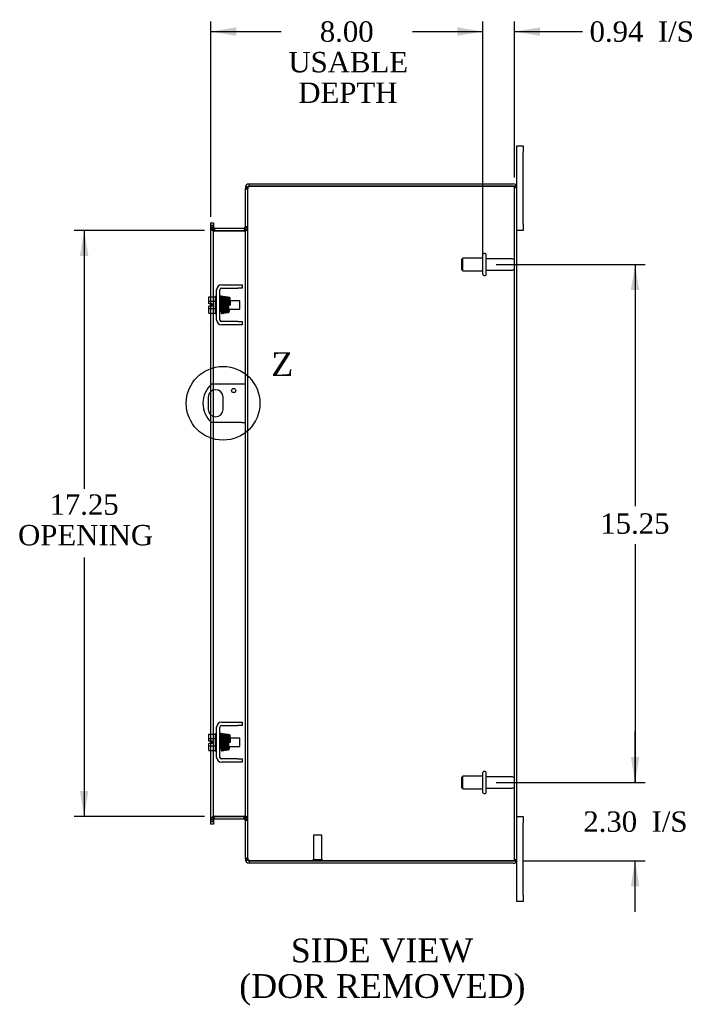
# Model space of a CAD drawing. Header units: inches. Extents: x 6 to 117, y 1 to 79.
# Tile 5 of 8: x 59 to 79, y 22 to 51. Entities that reach past the tile are written whole.
import ezdxf
from ezdxf.enums import TextEntityAlignment as Align
from ezdxf.lldxf.tags import DXFTag

# ---------------------------------------------------------------- set-up
doc = ezdxf.new("R2010")
doc.units = ezdxf.units.IN
doc.header["$MEASUREMENT"] = 0
doc.layers.get('0').update_dxf_attribs({"linetype": 'CONTINUOUS'})
for name, color, linetype in [('COM40153-1', 7, 'CONTINUOUS'), ('COM42667', 7, 'CONTINUOUS'), ('COM48470', 7, 'CONTINUOUS'), ('DEFAULT', 7, 'CONTINUOUS'), ('FET07710', 7, 'CONTINUOUS'), ('SCC19011', 7, 'CONTINUOUS'), ('SPR20265', 7, 'CONTINUOUS'), ('STD21878', 7, 'CONTINUOUS'), ('STD26094', 7, 'CONTINUOUS'), ('WAF25035', 7, 'CONTINUOUS')]:
    doc.layers.add(name, color=color, linetype=linetype)
doc.styles.add('SEACAD_TIMES_NEW_ROMAN', font='times.ttf')
tags = doc.linetypes.add('CENTER2', pattern=[1.125, 0.75, -0.125, 0.125, -0.125]).pattern_tags.tags
tags[10:11] = [DXFTag(74, 4), DXFTag(75, 0), DXFTag(340, '0'), DXFTag(46, 0.0), DXFTag(50, 0.0), DXFTag(44, 0.0), DXFTag(45, 0.0)]
tags[8:9] = [DXFTag(74, 4), DXFTag(75, 0), DXFTag(340, '0'), DXFTag(46, 0.0), DXFTag(50, 0.0), DXFTag(44, 0.0), DXFTag(45, 0.0)]
tags[6:7] = [DXFTag(74, 4), DXFTag(75, 0), DXFTag(340, '0'), DXFTag(46, 0.0), DXFTag(50, 0.0), DXFTag(44, 0.0), DXFTag(45, 0.0)]
tags[4:5] = [DXFTag(74, 4), DXFTag(75, 0), DXFTag(340, '0'), DXFTag(46, 0.0), DXFTag(50, 0.0), DXFTag(44, 0.0), DXFTag(45, 0.0)]

# ---------------------------------------------------------------- blocks, each defined once
blk = doc.blocks.new('GDIMGGROUP9')
at = {"layer": 'DEFAULT', "linetype": 'Continuous'}
for points in [[(77.427, 29.153), (77.177, 29.153), (77.302, 28.403)], [(77.427, 25.35), (77.302, 26.1), (77.177, 25.35)]]:
    blk.add_hatch(color=136, dxfattribs=at).paths.add_polyline_path(points)
at = {"layer": 'DEFAULT', "color": 136, "linetype": 'Continuous'}
for p, q in [((77.302, 28.403), (77.302, 29.903)), ((73.215, 28.403), (77.602, 28.403)), ((74.016, 26.1), (77.602, 26.1)), ((77.302, 24.6), (77.302, 26.1))]:
    blk.add_line(p, q, dxfattribs=at)
at = {"layer": 'DEFAULT', "color": 136, "linetype": 'Continuous', "style": 'SEACAD_TIMES_NEW_ROMAN'}
for s, p in [('2.30', (75.777, 27.552)), ('I/S', (77.789, 27.552))]:
    blk.add_text(s, height=0.6, dxfattribs=at).set_placement(p, align=Align.TOP_LEFT)
blk = doc.blocks.new('GDIMGGROUP10')
at = {"layer": 'DEFAULT', "linetype": 'Continuous'}
for points in [[(77.427, 42.903), (77.302, 43.653), (77.177, 42.903)], [(77.427, 29.153), (77.177, 29.153), (77.302, 28.403)]]:
    blk.add_hatch(color=136, dxfattribs=at).paths.add_polyline_path(points)
at = {"layer": 'DEFAULT', "color": 136, "linetype": 'Continuous'}
for p, q in [((73.215, 43.653), (77.602, 43.653)), ((77.302, 43.653), (77.302, 36.538)), ((77.302, 35.42), (77.302, 28.403)), ((73.215, 28.403), (77.602, 28.403))]:
    blk.add_line(p, q, dxfattribs=at)
at = {"layer": 'DEFAULT', "color": 136, "linetype": 'Continuous', "style": 'SEACAD_TIMES_NEW_ROMAN'}
blk.add_text('15.25', height=0.6, dxfattribs=at).set_placement((76.278, 36.328), align=Align.TOP_LEFT)
blk = doc.blocks.new('GDIMGGROUP19')
at = {"layer": 'DEFAULT', "linetype": 'Continuous'}
for points in [[(60.953, 43.903), (61.203, 43.903), (61.078, 44.653)], [(60.953, 28.153), (61.078, 27.403), (61.203, 28.153)]]:
    blk.add_hatch(color=136, dxfattribs=at).paths.add_polyline_path(points)
at = {"layer": 'DEFAULT', "color": 136, "linetype": 'Continuous'}
for p, q in [((64.619, 44.653), (60.778, 44.653)), ((61.078, 44.653), (61.078, 37.052)), ((61.078, 35.026), (61.078, 27.403)), ((64.619, 27.403), (60.778, 27.403))]:
    blk.add_line(p, q, dxfattribs=at)
at = {"layer": 'DEFAULT', "color": 136, "linetype": 'Continuous', "style": 'SEACAD_TIMES_NEW_ROMAN'}
for s, p in [('17.25', (60.055, 36.886)), ('OPENING', (59.13, 35.986))]:
    blk.add_text(s, height=0.6, dxfattribs=at).set_placement(p, align=Align.TOP_LEFT)
blk = doc.blocks.new('GDIMGGROUP23')
at = {"layer": 'DEFAULT', "linetype": 'Continuous'}
for points in [[(65.561, 50.637), (64.811, 50.512), (65.561, 50.387)], [(72.065, 50.637), (72.065, 50.387), (72.815, 50.512)]]:
    blk.add_hatch(color=136, dxfattribs=at).paths.add_polyline_path(points)
at = {"layer": 'DEFAULT', "color": 136, "linetype": 'Continuous'}
for p, q in [((64.811, 45.054), (64.811, 50.812)), ((72.815, 43.953), (72.815, 50.812)), ((64.811, 50.512), (66.883, 50.512)), ((70.744, 50.512), (72.815, 50.512))]:
    blk.add_line(p, q, dxfattribs=at)
at = {"layer": 'DEFAULT', "color": 136, "linetype": 'Continuous', "style": 'SEACAD_TIMES_NEW_ROMAN'}
for s, p in [('8.00', (68.017, 50.812)), ('USABLE', (67.093, 49.912)), ('DEPTH', (67.384, 49.012))]:
    blk.add_text(s, height=0.6, dxfattribs=at).set_placement(p, align=Align.TOP_LEFT)
blk = doc.blocks.new('GDIMGGROUP26')
at = {"layer": 'DEFAULT', "linetype": 'Continuous'}
for points in [[(72.065, 50.637), (72.065, 50.387), (72.815, 50.512)], [(74.502, 50.637), (73.752, 50.512), (74.502, 50.387)]]:
    blk.add_hatch(color=136, dxfattribs=at).paths.add_polyline_path(points)
at = {"layer": 'DEFAULT', "color": 136, "linetype": 'Continuous'}
for p, q in [((72.815, 44.248), (72.815, 50.812)), ((73.752, 46.22), (73.752, 50.812)), ((71.315, 50.512), (72.815, 50.512)), ((73.752, 50.512), (75.452, 50.512)), ((75.452, 50.512), (75.752, 50.512))]:
    blk.add_line(p, q, dxfattribs=at)
at = {"layer": 'DEFAULT', "color": 136, "linetype": 'Continuous', "style": 'SEACAD_TIMES_NEW_ROMAN'}
for s, p in [('0.94', (75.962, 50.812)), ('I/S', (77.975, 50.812))]:
    blk.add_text(s, height=0.6, dxfattribs=at).set_placement(p, align=Align.TOP_LEFT)
blk = doc.blocks.new('SE1')
at = {"color": 136, "linetype": 'Continuous', "style": 'SEACAD_TIMES_NEW_ROMAN'}
blk.add_text('Z', height=0.7, dxfattribs=at).set_placement((66.589, 41.072), align=Align.TOP_LEFT)
blk = doc.blocks.new('SE')
at = {"layer": 'DEFAULT', "color": 7, "linetype": 'CENTER2'}
blk.add_circle((65.168, 39.568), 1.085, dxfattribs=at)
at = {"layer": 'DEFAULT'}
blk.add_blockref('SE1', (0, 0), dxfattribs=at)

msp = doc.modelspace()

# ---------------------------------------------------------------- linework, layer by layer
at = {"layer": 'COM40153-1', "color": 7}
for p, q in [((65.716, 40.131), (64.828, 40.131)), ((65.824, 40.131), (65.716, 40.131)), ((64.731, 39.75), (64.731, 39.387)), ((65.168, 39.387), (65.168, 39.75)), ((65.716, 39.006), (64.828, 39.006)), ((65.716, 39.006), (65.824, 39.006))]:
    msp.add_line(p, q, dxfattribs=at)
msp.add_circle((65.48, 39.944), 0.0625, dxfattribs=at)
for centre, radius, start, end in [((65.324, 39.568), 0.75, 131.4096, 228.5904), ((64.949, 39.75), 0.218, 0, 180), ((64.949, 39.387), 0.218, 180, 0)]:
    msp.add_arc(centre, radius, start, end, dxfattribs=at)
at = {"layer": 'COM42667', "color": 7}
for p, q in [((64.979, 42.02), (64.979, 42.912)), ((65.074, 42.02), (65.074, 42.912)), ((65.122, 43.055), (65.604, 43.055)), ((65.122, 42.96), (65.604, 42.96)), ((65.604, 43.055), (65.729, 43.055)), ((65.729, 42.96), (65.604, 42.96)), ((65.729, 43.055), (65.729, 42.96)), ((65.604, 41.972), (65.122, 41.972)), ((65.604, 41.877), (65.122, 41.877)), ((65.604, 41.972), (65.729, 41.972)), ((65.729, 41.877), (65.604, 41.877)), ((65.729, 41.972), (65.729, 41.877)), ((65.122, 30.179), (65.604, 30.179)), ((65.604, 30.179), (65.729, 30.179)), ((65.729, 30.179), (65.729, 30.084)), ((64.979, 29.144), (64.979, 30.036)), ((65.074, 29.144), (65.074, 30.036)), ((65.122, 30.084), (65.604, 30.084)), ((65.729, 30.084), (65.604, 30.084)), ((65.604, 29.096), (65.122, 29.096)), ((65.604, 29.001), (65.122, 29.001)), ((65.604, 29.096), (65.729, 29.096)), ((65.729, 29.001), (65.604, 29.001)), ((65.729, 29.096), (65.729, 29.001))]:
    msp.add_line(p, q, dxfattribs=at)
for centre, radius, start, end in [((65.122, 42.912), 0.143, 90, 180), ((65.122, 42.912), 0.048, 90, 180), ((65.122, 42.02), 0.143, 180, 270), ((65.122, 42.02), 0.048, 180, 270), ((65.122, 30.036), 0.143, 90, 180), ((65.122, 30.036), 0.048, 90, 180), ((65.122, 29.144), 0.143, 180, 270), ((65.122, 29.144), 0.048, 180, 270)]:
    msp.add_arc(centre, radius, start, end, dxfattribs=at)
at = {"layer": 'COM48470', "color": 7}
for p, q in [((65.848, 45.92), (65.824, 45.92)), ((65.824, 45.92), (65.824, 45.896)), ((65.824, 45.896), (65.824, 45.894)), ((65.824, 45.896), (65.896, 45.896)), ((65.896, 45.894), (65.824, 45.894)), ((65.824, 26.162), (65.824, 45.894)), ((65.824, 45.878), (65.896, 45.878)), ((65.896, 45.92), (65.848, 45.92)), ((65.896, 45.92), (65.896, 45.896)), ((65.896, 45.896), (65.896, 45.894)), ((65.896, 26.162), (65.896, 45.894)), ((65.932, 45.956), (65.932, 46.028)), ((65.932, 46.028), (73.716, 46.028)), ((65.932, 45.956), (73.716, 45.956)), ((73.716, 45.956), (65.932, 45.956)), ((73.818, 45.956), (73.716, 45.956)), ((73.716, 45.956), (73.818, 45.956)), ((73.752, 26.136), (73.752, 45.92)), ((73.752, 45.92), (73.824, 45.92)), ((73.824, 26.136), (73.824, 45.92)), ((64.811, 44.883), (64.883, 44.883)), ((64.811, 44.807), (64.811, 44.883)), ((64.811, 44.807), (64.811, 44.799)), ((64.811, 44.754), (64.811, 44.799)), ((64.883, 44.799), (64.811, 44.799)), ((64.811, 44.761), (64.883, 44.761)), ((64.811, 42.707), (64.811, 44.754)), ((64.811, 44.743), (64.883, 44.743)), ((64.883, 44.883), (64.883, 44.807)), ((64.883, 44.807), (64.883, 44.799)), ((64.883, 44.799), (64.883, 44.754)), ((64.883, 42.707), (64.883, 44.754)), ((64.919, 44.725), (64.919, 44.653)), ((64.919, 44.725), (65.788, 44.725)), ((64.919, 44.653), (65.788, 44.653)), ((65.788, 44.725), (65.788, 44.653)), ((65.896, 44.761), (65.824, 44.761)), ((65.896, 44.743), (65.824, 44.743)), ((65.788, 44.64), (64.919, 44.64)), ((64.811, 42.5), (64.811, 42.707)), ((64.883, 42.225), (64.883, 42.707)), ((64.811, 42.432), (64.811, 42.5)), ((64.811, 42.225), (64.811, 42.432)), ((64.811, 40.115), (64.811, 42.225)), ((64.883, 40.131), (64.883, 42.225)), ((64.811, 39.919), (64.811, 40.115)), ((64.883, 39.958), (64.883, 40.131)), ((64.811, 39.217), (64.811, 39.919)), ((64.883, 39.178), (64.883, 39.958)), ((64.811, 39.021), (64.811, 39.217)), ((64.883, 39.006), (64.883, 39.178)), ((64.811, 29.831), (64.811, 39.021)), ((64.883, 29.831), (64.883, 39.006)), ((64.811, 29.624), (64.811, 29.831)), ((64.811, 29.556), (64.811, 29.624)), ((64.883, 29.349), (64.883, 29.831)), ((64.811, 29.349), (64.811, 29.556)), ((64.811, 27.302), (64.811, 29.349)), ((64.883, 27.302), (64.883, 29.349)), ((64.811, 27.313), (64.883, 27.313)), ((64.811, 27.257), (64.811, 27.302)), ((64.883, 27.295), (64.811, 27.295)), ((64.811, 27.249), (64.811, 27.257)), ((64.811, 27.257), (64.883, 27.257)), ((64.811, 27.173), (64.811, 27.249)), ((64.883, 27.302), (64.883, 27.257)), ((64.883, 27.249), (64.883, 27.257)), ((64.883, 27.249), (64.883, 27.173)), ((64.919, 27.416), (65.788, 27.416)), ((64.919, 27.331), (64.919, 27.403)), ((64.919, 27.403), (65.788, 27.403)), ((64.919, 27.331), (65.788, 27.331)), ((65.788, 27.331), (65.788, 27.403)), ((65.896, 27.313), (65.824, 27.313)), ((65.824, 27.295), (65.896, 27.295)), ((64.883, 27.173), (64.811, 27.173)), ((65.824, 26.178), (65.896, 26.178)), ((65.824, 26.162), (65.824, 26.16)), ((65.896, 26.162), (65.824, 26.162)), ((65.824, 26.16), (65.896, 26.16)), ((65.824, 26.16), (65.824, 26.136)), ((65.848, 26.136), (65.824, 26.136)), ((65.896, 26.136), (65.848, 26.136)), ((65.896, 26.162), (65.896, 26.16)), ((65.896, 26.16), (65.896, 26.136)), ((65.932, 26.1), (73.716, 26.1)), ((73.716, 26.1), (65.932, 26.1)), ((65.932, 26.1), (65.932, 26.028)), ((73.716, 26.1), (73.818, 26.1)), ((73.818, 26.1), (73.716, 26.1)), ((73.752, 26.136), (73.824, 26.136)), ((73.716, 26.028), (65.932, 26.028))]:
    msp.add_line(p, q, dxfattribs=at)
for centre, radius, start, end in [((65.932, 45.92), 0.108, 90, 180), ((65.932, 45.92), 0.036, 128.7236, 180), ((65.932, 45.92), 0.036, 90, 128.7236), ((73.716, 45.92), 0.108, 19.4712, 90), ((73.716, 45.92), 0.036, 0, 90), ((73.716, 45.92), 0.108, 0, 19.4712), ((64.919, 44.761), 0.108, 180, 259.6031), ((64.917, 44.745), 0.106, 181.2987, 271.2013), ((64.919, 44.761), 0.036, 180, 270), ((64.919, 44.761), 0.108, 259.6031, 270), ((65.788, 44.761), 0.036, 270, 360), ((65.791, 44.745), 0.106, 268.8065, 358.6935), ((65.788, 44.761), 0.108, 270, 280.3994), ((65.788, 44.761), 0.108, 280.3994, 0), ((64.917, 27.311), 0.106, 88.8065, 178.6935), ((64.919, 27.295), 0.108, 100.3965, 180), ((64.919, 27.295), 0.036, 90, 180), ((64.919, 27.295), 0.108, 90, 100.3965), ((65.791, 27.311), 0.106, 1.2987, 91.2013), ((65.788, 27.295), 0.108, 79.6015, 90), ((65.788, 27.295), 0.036, 0, 90), ((65.788, 27.295), 0.108, 0, 79.6015), ((65.932, 26.136), 0.108, 180, 270), ((65.932, 26.136), 0.036, 180, 231.2764), ((65.932, 26.136), 0.036, 231.2764, 270), ((73.716, 26.136), 0.036, 270, 0), ((73.716, 26.136), 0.108, 270, 340.5288), ((73.716, 26.136), 0.108, 340.5288, 0)]:
    msp.add_arc(centre, radius, start, end, dxfattribs=at)
for centre, major_axis, start_param, end_param in [((73.716, 45.92), (-0.036, 0), 3.141593, 4.712389), ((73.716, 45.92), (-0.108, 0), 3.141593, 3.48143), ((73.716, 26.136), (-0.036, 0), 1.570796, 3.141593), ((73.716, 26.136), (-0.108, 0), 2.801756, 3.141593)]:
    msp.add_ellipse(centre, major_axis=major_axis, ratio=0.997813, start_param=start_param, end_param=end_param, dxfattribs=at)
for points, knots in [([(65.932, 45.956), (65.918, 45.951), (65.904, 45.946), (65.878, 45.935), (65.866, 45.93), (65.846, 45.92), (65.838, 45.915), (65.827, 45.905), (65.824, 45.899), (65.824, 45.894)], [0, 0, 0, 0, 0.25, 0.25, 0.5, 0.5, 0.75, 0.75, 1, 1, 1, 1]), ([(65.932, 45.956), (65.928, 45.951), (65.923, 45.946), (65.914, 45.935), (65.91, 45.93), (65.904, 45.92), (65.901, 45.915), (65.897, 45.905), (65.896, 45.899), (65.896, 45.894)], [0, 0, 0, 0, 0.25, 0.25, 0.5, 0.5, 0.75, 0.75, 1, 1, 1, 1]), ([(64.883, 44.743), (64.883, 44.733), (64.884, 44.722), (64.886, 44.702), (64.888, 44.692), (64.892, 44.677), (64.893, 44.672), (64.896, 44.663), (64.898, 44.659), (64.903, 44.651), (64.906, 44.647), (64.91, 44.643), (64.912, 44.642), (64.916, 44.64), (64.917, 44.64), (64.919, 44.64)], [0, 0, 0, 0, 0.25, 0.25, 0.5, 0.5, 0.625, 0.625, 0.75, 0.75, 0.875, 0.875, 0.9375, 0.9375, 1, 1, 1, 1]), ([(65.788, 44.64), (65.79, 44.64), (65.792, 44.64), (65.796, 44.642), (65.797, 44.643), (65.802, 44.647), (65.805, 44.651), (65.809, 44.659), (65.811, 44.663), (65.815, 44.672), (65.816, 44.677), (65.82, 44.692), (65.822, 44.702), (65.824, 44.722), (65.824, 44.733), (65.824, 44.743)], [0, 0, 0, 0, 0.0625, 0.0625, 0.125, 0.125, 0.25, 0.25, 0.375, 0.375, 0.5, 0.5, 0.75, 0.75, 1, 1, 1, 1]), ([(64.919, 27.416), (64.917, 27.416), (64.916, 27.416), (64.912, 27.414), (64.91, 27.413), (64.906, 27.409), (64.903, 27.405), (64.898, 27.397), (64.896, 27.393), (64.893, 27.384), (64.892, 27.379), (64.888, 27.364), (64.886, 27.354), (64.884, 27.334), (64.883, 27.323), (64.883, 27.313)], [0, 0, 0, 0, 0.0625, 0.0625, 0.125, 0.125, 0.25, 0.25, 0.375, 0.375, 0.5, 0.5, 0.75, 0.75, 1, 1, 1, 1]), ([(65.824, 27.313), (65.824, 27.323), (65.824, 27.334), (65.822, 27.354), (65.82, 27.364), (65.816, 27.379), (65.815, 27.384), (65.811, 27.393), (65.809, 27.397), (65.805, 27.405), (65.802, 27.409), (65.797, 27.413), (65.796, 27.414), (65.792, 27.416), (65.79, 27.416), (65.788, 27.416)], [0, 0, 0, 0, 0.25, 0.25, 0.5, 0.5, 0.625, 0.625, 0.75, 0.75, 0.875, 0.875, 0.9375, 0.9375, 1, 1, 1, 1]), ([(65.824, 26.162), (65.824, 26.157), (65.827, 26.152), (65.838, 26.141), (65.846, 26.136), (65.866, 26.126), (65.878, 26.121), (65.904, 26.11), (65.918, 26.105), (65.932, 26.1)], [0, 0, 0, 0, 0.25, 0.25, 0.5, 0.5, 0.75, 0.75, 1, 1, 1, 1]), ([(65.896, 26.162), (65.896, 26.157), (65.897, 26.152), (65.901, 26.141), (65.904, 26.136), (65.91, 26.126), (65.914, 26.121), (65.923, 26.11), (65.928, 26.105), (65.932, 26.1)], [0, 0, 0, 0, 0.25, 0.25, 0.5, 0.5, 0.75, 0.75, 1, 1, 1, 1])]:
    msp.add_open_spline(points, degree=3, knots=knots, dxfattribs=at)
at = {"layer": 'FET07710', "color": 7}
for p, q in [((73.824, 46.966), (73.824, 47.153)), ((73.824, 47.153), (74.011, 47.153)), ((73.824, 45.92), (73.824, 46.966)), ((74.011, 47.153), (74.011, 46.966)), ((74.011, 44.841), (74.011, 46.966)), ((74.011, 44.653), (73.824, 44.653)), ((74.011, 44.841), (74.011, 44.653)), ((73.824, 27.403), (74.011, 27.403)), ((74.011, 27.403), (74.011, 27.216)), ((74.011, 25.091), (74.011, 27.216)), ((73.824, 25.091), (73.824, 26.136)), ((73.824, 24.903), (73.824, 25.091)), ((74.011, 25.091), (74.011, 24.903)), ((74.011, 24.903), (73.824, 24.903))]:
    msp.add_line(p, q, dxfattribs=at)
at = {"layer": 'SCC19011', "color": 7}
for p, q in [((64.753, 42.707), (64.934, 42.707)), ((64.753, 42.575), (64.753, 42.707)), ((64.753, 42.575), (64.934, 42.575)), ((64.753, 42.5), (64.753, 42.575)), ((64.848, 42.5), (64.753, 42.5)), ((64.753, 42.357), (64.753, 42.432)), ((64.848, 42.432), (64.753, 42.432)), ((64.753, 42.357), (64.934, 42.357)), ((64.753, 42.225), (64.753, 42.357)), ((64.848, 42.432), (64.848, 42.5)), ((65.097, 42.588), (65.074, 42.588)), ((65.074, 42.344), (65.106, 42.344)), ((65.147, 42.588), (65.132, 42.588)), ((65.141, 42.344), (65.156, 42.344)), ((65.197, 42.588), (65.182, 42.588)), ((65.191, 42.344), (65.206, 42.344)), ((65.247, 42.588), (65.232, 42.588)), ((65.241, 42.344), (65.256, 42.344)), ((65.296, 42.588), (65.282, 42.588)), ((65.291, 42.344), (65.306, 42.344)), ((65.346, 42.588), (65.331, 42.588)), ((65.341, 42.344), (65.666, 42.344)), ((65.666, 42.588), (65.381, 42.588)), ((65.666, 42.344), (65.666, 42.588)), ((64.753, 42.225), (64.934, 42.225)), ((64.753, 29.831), (64.934, 29.831)), ((64.753, 29.699), (64.753, 29.831)), ((64.753, 29.699), (64.934, 29.699)), ((64.753, 29.624), (64.753, 29.699)), ((64.848, 29.624), (64.753, 29.624)), ((64.848, 29.556), (64.848, 29.624)), ((65.097, 29.712), (65.074, 29.712)), ((65.147, 29.712), (65.132, 29.712)), ((65.197, 29.712), (65.182, 29.712)), ((65.247, 29.712), (65.232, 29.712)), ((65.296, 29.712), (65.282, 29.712)), ((65.346, 29.712), (65.331, 29.712)), ((65.666, 29.712), (65.381, 29.712)), ((65.666, 29.468), (65.666, 29.712)), ((64.753, 29.481), (64.753, 29.556)), ((64.848, 29.556), (64.753, 29.556)), ((64.753, 29.481), (64.934, 29.481)), ((64.753, 29.349), (64.753, 29.481)), ((64.753, 29.349), (64.934, 29.349)), ((65.074, 29.468), (65.106, 29.468)), ((65.141, 29.468), (65.156, 29.468)), ((65.191, 29.468), (65.206, 29.468)), ((65.241, 29.468), (65.256, 29.468)), ((65.291, 29.468), (65.306, 29.468)), ((65.341, 29.468), (65.666, 29.468))]:
    msp.add_line(p, q, dxfattribs=at)
at = {"layer": 'SPR20265', "color": 7}
for p, q in [((65.351, 42.466), (65.386, 42.466)), ((65.351, 29.59), (65.386, 29.59))]:
    msp.add_line(p, q, dxfattribs=at)
for centre, radius, start, end in [((70.055, 42.287), 4.985, 175.1825, 176.5376), ((65.206, 42.691), 0.0181, 0.2962, 180.6354), ((70.024, 42.288), 4.919, 179.5796, 179.9446), ((70.055, 29.411), 4.985, 175.1825, 176.5376), ((65.206, 29.815), 0.0181, 0.2962, 180.6354), ((70.024, 29.412), 4.919, 179.5796, 179.9446)]:
    msp.add_arc(centre, radius, start, end, dxfattribs=at)
for centre in [(65.088, 42.293), (65.088, 29.417)]:
    msp.add_ellipse(centre, major_axis=(-0.0175, 0), ratio=0.707107, start_param=0.666946, end_param=5.616239, dxfattribs=at)
for points, knots in [([(65.123, 42.707), (65.123, 42.708), (65.123, 42.709), (65.123, 42.712), (65.122, 42.715), (65.12, 42.717), (65.118, 42.72), (65.115, 42.722), (65.112, 42.723), (65.108, 42.724), (65.102, 42.724), (65.094, 42.72), (65.088, 42.712), (65.088, 42.706), (65.087, 42.702)], [0, 0, 0, 0, 0.03948, 0.078027, 0.11705, 0.157795, 0.20119, 0.247813, 0.297965, 0.351797, 0.472995, 0.624898, 0.803476, 1, 1, 1, 1]), ([(65.089, 42.703), (65.09, 42.703), (65.091, 42.702), (65.093, 42.683), (65.095, 42.648), (65.096, 42.607), (65.098, 42.566), (65.099, 42.528), (65.1, 42.495), (65.101, 42.468), (65.102, 42.441), (65.103, 42.412), (65.104, 42.376), (65.106, 42.337), (65.108, 42.296), (65.11, 42.259), (65.112, 42.232), (65.113, 42.229), (65.114, 42.227)], [0.0402294, 0.0402294, 0.0402294, 0.0402294, 0.0962651, 0.1836152, 0.2619538, 0.3312786, 0.3915016, 0.442594, 0.4845239, 0.5172899, 0.5463931, 0.5841023, 0.6308517, 0.6866387, 0.7514677, 0.8253147, 0.9081399, 0.9951321, 0.9951321, 0.9951321, 0.9951321]), ([(65.149, 42.231), (65.148, 42.232), (65.147, 42.236), (65.144, 42.261), (65.143, 42.298), (65.141, 42.337), (65.139, 42.377), (65.138, 42.412), (65.137, 42.441), (65.136, 42.468), (65.135, 42.495), (65.134, 42.528), (65.133, 42.566), (65.131, 42.608), (65.129, 42.65), (65.127, 42.687), (65.125, 42.707), (65.124, 42.709), (65.123, 42.709)], [0.007956, 0.007956, 0.007956, 0.007956, 0.0902869, 0.171964, 0.2449933, 0.3092617, 0.364675, 0.4111808, 0.4487353, 0.4777397, 0.5104186, 0.5522907, 0.6034131, 0.6638342, 0.7336337, 0.8128446, 0.9016052, 0.9648764, 0.9648764, 0.9648764, 0.9648764]), ([(65.138, 42.702), (65.138, 42.699), (65.136, 42.686), (65.134, 42.653), (65.132, 42.624), (65.132, 42.607), (65.131, 42.605)], [0.0980811, 0.0980811, 0.0980811, 0.0980811, 0.1865995, 0.265558, 0.3350739, 0.3442741, 0.3442741, 0.3442741, 0.3442741]), ([(65.176, 42.691), (65.175, 42.697), (65.174, 42.703), (65.167, 42.712), (65.162, 42.715), (65.157, 42.716), (65.154, 42.716), (65.15, 42.715), (65.146, 42.713), (65.143, 42.71), (65.141, 42.706), (65.14, 42.702), (65.14, 42.7), (65.14, 42.698)], [0, 0, 0, 0, 0.337377, 0.476585, 0.593946, 0.643993, 0.690857, 0.738213, 0.787078, 0.837877, 0.890521, 0.944659, 1, 1, 1, 1]), ([(65.14, 42.693), (65.141, 42.686), (65.143, 42.672), (65.146, 42.624), (65.148, 42.558), (65.151, 42.48), (65.153, 42.413), (65.155, 42.362), (65.156, 42.326), (65.158, 42.295), (65.159, 42.269), (65.161, 42.249), (65.162, 42.243), (65.162, 42.239)], [0, 0, 0, 0, 0.114294, 0.231558, 0.351881, 0.475184, 0.601502, 0.666038, 0.73132, 0.797347, 0.864154, 0.931706, 1, 1, 1, 1]), ([(65.197, 42.241), (65.196, 42.248), (65.195, 42.261), (65.192, 42.308), (65.19, 42.372), (65.187, 42.449), (65.185, 42.517), (65.183, 42.568), (65.181, 42.604), (65.18, 42.637), (65.178, 42.663), (65.177, 42.684), (65.176, 42.691), (65.175, 42.695)], [0, 0, 0, 0, 0.112746, 0.228925, 0.348457, 0.471495, 0.597916, 0.662714, 0.728399, 0.794948, 0.862394, 0.930748, 1, 1, 1, 1]), ([(65.189, 42.693), (65.188, 42.691), (65.186, 42.686), (65.184, 42.658), (65.183, 42.627), (65.182, 42.607), (65.181, 42.601)], [0, 0, 0, 0, 0.0919668, 0.1748964, 0.2488402, 0.2783531, 0.2783531, 0.2783531, 0.2783531]), ([(65.189, 42.689), (65.19, 42.688), (65.191, 42.684), (65.193, 42.658), (65.195, 42.624), (65.197, 42.586), (65.198, 42.548), (65.2, 42.515), (65.201, 42.487), (65.201, 42.463), (65.202, 42.437), (65.203, 42.407), (65.205, 42.371), (65.206, 42.332), (65.208, 42.294), (65.21, 42.261), (65.213, 42.243), (65.214, 42.241), (65.214, 42.242)], [0.0030122, 0.0030122, 0.0030122, 0.0030122, 0.091022, 0.173244, 0.246649, 0.3111806, 0.366841, 0.4136386, 0.4515377, 0.480786, 0.5130298, 0.5545547, 0.6053918, 0.6655607, 0.7350558, 0.813926, 0.9022499, 0.9590084, 0.9590084, 0.9590084, 0.9590084]), ([(65.248, 42.249), (65.248, 42.249), (65.247, 42.25), (65.245, 42.266), (65.243, 42.296), (65.241, 42.334), (65.24, 42.372), (65.238, 42.407), (65.237, 42.437), (65.236, 42.463), (65.236, 42.487), (65.235, 42.515), (65.233, 42.549), (65.232, 42.586), (65.23, 42.625), (65.228, 42.66), (65.226, 42.688), (65.225, 42.691), (65.224, 42.693)], [0.0480093, 0.0480093, 0.0480093, 0.0480093, 0.0949166, 0.1813907, 0.2591689, 0.3281055, 0.3880809, 0.4389475, 0.4806068, 0.513005, 0.5424172, 0.5805587, 0.6277127, 0.6838883, 0.749147, 0.8235602, 0.9071555, 1, 1, 1, 1]), ([(65.298, 42.254), (65.298, 42.256), (65.297, 42.258), (65.295, 42.274), (65.293, 42.305), (65.291, 42.352), (65.289, 42.399), (65.287, 42.441), (65.286, 42.476), (65.285, 42.507), (65.284, 42.538), (65.282, 42.573), (65.281, 42.608), (65.279, 42.642), (65.277, 42.668), (65.275, 42.683), (65.272, 42.691), (65.27, 42.695), (65.266, 42.698), (65.263, 42.7), (65.258, 42.701), (65.253, 42.701), (65.247, 42.699), (65.241, 42.694), (65.239, 42.687), (65.236, 42.675), (65.234, 42.651), (65.233, 42.62), (65.232, 42.6), (65.231, 42.596)], [0, 0, 0, 0, 0.0301072, 0.0585847, 0.110442, 0.1557664, 0.1944272, 0.2263714, 0.2515462, 0.2721052, 0.2958346, 0.3234709, 0.3550735, 0.3907334, 0.4289188, 0.4598064, 0.4816514, 0.4944173, 0.4976956, 0.5012564, 0.505847, 0.5113751, 0.5179414, 0.5252825, 0.5427797, 0.5635197, 0.6073984, 0.6548465, 0.6651182, 0.6651182, 0.6651182, 0.6651182]), ([(65.242, 42.67), (65.242, 42.67), (65.242, 42.669), (65.243, 42.658), (65.244, 42.633), (65.246, 42.594), (65.248, 42.552), (65.25, 42.512), (65.251, 42.464), (65.253, 42.41), (65.256, 42.354), (65.258, 42.303), (65.261, 42.262), (65.262, 42.255), (65.264, 42.251)], [0.5353084, 0.5353084, 0.5353084, 0.5353084, 0.5442341, 0.5647196, 0.6085363, 0.6562102, 0.6837797, 0.7157656, 0.752175, 0.7929786, 0.8381646, 0.8877535, 0.9416831, 1, 1, 1, 1]), ([(65.287, 42.674), (65.287, 42.671), (65.285, 42.656), (65.283, 42.626), (65.282, 42.602), (65.281, 42.591)], [0.0976012, 0.0976012, 0.0976012, 0.0976012, 0.1858457, 0.2646916, 0.3210527, 0.3210527, 0.3210527, 0.3210527]), ([(65.325, 42.671), (65.325, 42.675), (65.324, 42.68), (65.319, 42.688), (65.312, 42.692), (65.305, 42.693), (65.299, 42.692), (65.295, 42.689), (65.293, 42.687), (65.291, 42.684), (65.29, 42.681), (65.289, 42.678), (65.289, 42.677), (65.289, 42.676)], [0, 0, 0, 0, 0.180774, 0.350248, 0.499828, 0.623642, 0.733222, 0.784403, 0.832779, 0.878274, 0.921007, 0.961361, 1, 1, 1, 1]), ([(65.29, 42.673), (65.29, 42.67), (65.291, 42.666), (65.293, 42.647), (65.295, 42.614), (65.297, 42.566), (65.299, 42.519), (65.301, 42.478), (65.302, 42.445), (65.303, 42.416), (65.304, 42.388), (65.306, 42.359), (65.307, 42.329), (65.309, 42.3), (65.311, 42.278), (65.312, 42.263), (65.315, 42.254), (65.317, 42.25), (65.324, 42.244), (65.332, 42.242), (65.34, 42.245), (65.347, 42.251), (65.35, 42.261), (65.352, 42.273), (65.354, 42.298), (65.355, 42.326), (65.356, 42.343), (65.356, 42.344)], [0, 0, 0, 0, 0.0305726, 0.0594704, 0.1120538, 0.158027, 0.1973417, 0.2299964, 0.2559922, 0.2765518, 0.2989672, 0.3244704, 0.3530931, 0.3849016, 0.4194556, 0.4490953, 0.4711813, 0.4857486, 0.4943523, 0.5081695, 0.5178827, 0.5278745, 0.5475981, 0.568073, 0.6116806, 0.6590664, 0.6611021, 0.6611021, 0.6611021, 0.6611021]), ([(65.346, 42.272), (65.346, 42.272), (65.345, 42.279), (65.344, 42.3), (65.342, 42.336), (65.34, 42.374), (65.338, 42.412), (65.337, 42.457), (65.335, 42.509), (65.333, 42.564), (65.33, 42.615), (65.327, 42.659), (65.326, 42.669), (65.325, 42.675)], [0.5343822, 0.5343822, 0.5343822, 0.5343822, 0.5616634, 0.6053431, 0.6530174, 0.6810485, 0.7134133, 0.7501461, 0.7912417, 0.8367442, 0.886694, 0.9410812, 1, 1, 1, 1]), ([(65.338, 42.669), (65.338, 42.667), (65.337, 42.664), (65.335, 42.647), (65.333, 42.621), (65.332, 42.596), (65.331, 42.587)], [0, 0, 0, 0, 0.0302487, 0.0588498, 0.1109448, 0.13799, 0.13799, 0.13799, 0.13799]), ([(65.374, 42.668), (65.374, 42.669), (65.374, 42.672), (65.372, 42.676), (65.37, 42.679), (65.367, 42.682), (65.363, 42.684), (65.358, 42.685), (65.353, 42.685), (65.346, 42.682), (65.341, 42.677), (65.338, 42.671), (65.338, 42.667), (65.338, 42.665)], [0, 0, 0, 0, 0.058977, 0.121112, 0.184968, 0.249019, 0.31194, 0.372841, 0.48981, 0.614536, 0.743768, 0.872723, 1, 1, 1, 1]), ([(65.339, 42.665), (65.339, 42.665), (65.34, 42.664), (65.342, 42.656), (65.343, 42.639), (65.345, 42.614), (65.346, 42.583), (65.348, 42.547), (65.35, 42.507), (65.351, 42.481), (65.351, 42.466)], [0.0491745, 0.0491745, 0.0491745, 0.0491745, 0.1247815, 0.2496118, 0.3745487, 0.4995316, 0.6245497, 0.7496304, 0.874808, 1, 1, 1, 1]), ([(65.386, 42.466), (65.386, 42.481), (65.385, 42.507), (65.383, 42.548), (65.381, 42.584), (65.38, 42.616), (65.378, 42.642), (65.376, 42.66), (65.375, 42.669), (65.374, 42.67), (65.374, 42.67)], [0, 0, 0, 0, 0.1236932, 0.2477957, 0.3722334, 0.4970307, 0.6222178, 0.7477992, 0.8737106, 0.9604174, 0.9604174, 0.9604174, 0.9604174]), ([(65.149, 42.228), (65.15, 42.23), (65.151, 42.236), (65.154, 42.267), (65.155, 42.3), (65.156, 42.322), (65.156, 42.328)], [0, 0, 0, 0, 0.0928449, 0.1764674, 0.250932, 0.2834425, 0.2834425, 0.2834425, 0.2834425]), ([(65.2, 42.236), (65.2, 42.239), (65.202, 42.252), (65.204, 42.285), (65.206, 42.314), (65.206, 42.331), (65.206, 42.334)], [0.09883, 0.09883, 0.09883, 0.09883, 0.1878535, 0.2672072, 0.3370622, 0.3488919, 0.3488919, 0.3488919, 0.3488919]), ([(65.25, 42.246), (65.251, 42.25), (65.251, 42.255), (65.253, 42.277), (65.255, 42.305), (65.256, 42.331), (65.256, 42.338)], [0, 0, 0, 0, 0.0305977, 0.0595273, 0.1122261, 0.133104, 0.133104, 0.133104, 0.133104]), ([(65.301, 42.258), (65.301, 42.263), (65.303, 42.278), (65.305, 42.309), (65.306, 42.332), (65.306, 42.343)], [0.0929444, 0.0929444, 0.0929444, 0.0929444, 0.1765913, 0.2510147, 0.3077551, 0.3077551, 0.3077551, 0.3077551]), ([(65.113, 42.229), (65.114, 42.228), (65.114, 42.225), (65.115, 42.221), (65.118, 42.218), (65.122, 42.214), (65.128, 42.211), (65.135, 42.211), (65.141, 42.214), (65.146, 42.219), (65.149, 42.225), (65.149, 42.228), (65.15, 42.23)], [0, 0, 0, 0, 0.065589, 0.134096, 0.204, 0.273642, 0.405923, 0.527776, 0.652215, 0.775569, 0.89228, 1, 1, 1, 1]), ([(65.162, 42.244), (65.162, 42.238), (65.163, 42.232), (65.17, 42.223), (65.176, 42.221), (65.181, 42.22), (65.184, 42.22), (65.188, 42.221), (65.191, 42.223), (65.194, 42.226), (65.197, 42.229), (65.198, 42.233), (65.198, 42.236), (65.198, 42.237)], [0, 0, 0, 0, 0.324319, 0.462115, 0.581304, 0.633213, 0.682431, 0.732423, 0.783847, 0.836789, 0.89085, 0.94542, 1, 1, 1, 1]), ([(65.214, 42.245), (65.214, 42.244), (65.214, 42.243), (65.215, 42.24), (65.216, 42.237), (65.217, 42.234), (65.22, 42.232), (65.222, 42.23), (65.225, 42.228), (65.23, 42.227), (65.236, 42.228), (65.243, 42.232), (65.249, 42.241), (65.25, 42.247), (65.251, 42.251)], [0, 0, 0, 0, 0.039675, 0.078069, 0.116606, 0.156607, 0.199119, 0.244855, 0.294249, 0.347558, 0.468612, 0.621309, 0.801496, 1, 1, 1, 1]), ([(65.263, 42.254), (65.263, 42.251), (65.264, 42.245), (65.27, 42.238), (65.277, 42.235), (65.284, 42.235), (65.291, 42.237), (65.296, 42.242), (65.299, 42.247), (65.299, 42.251), (65.299, 42.253)], [0, 0, 0, 0, 0.160978, 0.319941, 0.465269, 0.591846, 0.711965, 0.822973, 0.919786, 1, 1, 1, 1]), ([(65.123, 29.831), (65.123, 29.832), (65.123, 29.833), (65.123, 29.836), (65.122, 29.839), (65.12, 29.841), (65.118, 29.844), (65.115, 29.846), (65.112, 29.847), (65.108, 29.848), (65.102, 29.848), (65.094, 29.844), (65.088, 29.836), (65.088, 29.83), (65.087, 29.826)], [0, 0, 0, 0, 0.03948, 0.078027, 0.11705, 0.157795, 0.20119, 0.247813, 0.297965, 0.351797, 0.472995, 0.624898, 0.803476, 1, 1, 1, 1]), ([(65.089, 29.827), (65.09, 29.827), (65.091, 29.826), (65.093, 29.807), (65.095, 29.772), (65.096, 29.731), (65.098, 29.69), (65.099, 29.652), (65.1, 29.619), (65.101, 29.592), (65.102, 29.565), (65.103, 29.536), (65.104, 29.5), (65.106, 29.461), (65.108, 29.42), (65.11, 29.383), (65.112, 29.356), (65.113, 29.353), (65.114, 29.351)], [0.0402294, 0.0402294, 0.0402294, 0.0402294, 0.0962651, 0.1836152, 0.2619538, 0.3312786, 0.3915016, 0.442594, 0.4845239, 0.5172899, 0.5463931, 0.5841023, 0.6308517, 0.6866387, 0.7514677, 0.8253147, 0.9081399, 0.9951321, 0.9951321, 0.9951321, 0.9951321]), ([(65.149, 29.355), (65.148, 29.356), (65.147, 29.36), (65.144, 29.385), (65.143, 29.422), (65.141, 29.461), (65.139, 29.501), (65.138, 29.536), (65.137, 29.565), (65.136, 29.592), (65.135, 29.619), (65.134, 29.652), (65.133, 29.69), (65.131, 29.732), (65.129, 29.774), (65.127, 29.811), (65.125, 29.831), (65.124, 29.833), (65.123, 29.833)], [0.007956, 0.007956, 0.007956, 0.007956, 0.0902869, 0.171964, 0.2449933, 0.3092617, 0.364675, 0.4111808, 0.4487353, 0.4777397, 0.5104186, 0.5522907, 0.6034131, 0.6638342, 0.7336337, 0.8128446, 0.9016052, 0.9648764, 0.9648764, 0.9648764, 0.9648764]), ([(65.138, 29.826), (65.138, 29.823), (65.136, 29.81), (65.134, 29.777), (65.132, 29.748), (65.132, 29.731), (65.131, 29.729)], [0.0980811, 0.0980811, 0.0980811, 0.0980811, 0.1865995, 0.265558, 0.3350739, 0.3442741, 0.3442741, 0.3442741, 0.3442741]), ([(65.176, 29.815), (65.175, 29.821), (65.174, 29.827), (65.167, 29.836), (65.162, 29.839), (65.157, 29.84), (65.154, 29.84), (65.15, 29.839), (65.146, 29.837), (65.143, 29.834), (65.141, 29.83), (65.14, 29.826), (65.14, 29.824), (65.14, 29.822)], [0, 0, 0, 0, 0.337377, 0.476585, 0.593946, 0.643993, 0.690857, 0.738213, 0.787078, 0.837877, 0.890521, 0.944659, 1, 1, 1, 1]), ([(65.14, 29.817), (65.141, 29.81), (65.143, 29.796), (65.146, 29.748), (65.148, 29.682), (65.151, 29.604), (65.153, 29.537), (65.155, 29.486), (65.156, 29.45), (65.158, 29.419), (65.159, 29.393), (65.161, 29.373), (65.162, 29.367), (65.162, 29.363)], [0, 0, 0, 0, 0.114294, 0.231558, 0.351881, 0.475184, 0.601502, 0.666038, 0.73132, 0.797347, 0.864154, 0.931706, 1, 1, 1, 1]), ([(65.197, 29.365), (65.196, 29.372), (65.195, 29.385), (65.192, 29.432), (65.19, 29.496), (65.187, 29.573), (65.185, 29.641), (65.183, 29.692), (65.181, 29.728), (65.18, 29.761), (65.178, 29.787), (65.177, 29.808), (65.176, 29.815), (65.175, 29.819)], [0, 0, 0, 0, 0.112746, 0.228925, 0.348457, 0.471495, 0.597916, 0.662714, 0.728399, 0.794948, 0.862394, 0.930748, 1, 1, 1, 1]), ([(65.189, 29.817), (65.188, 29.815), (65.186, 29.81), (65.184, 29.782), (65.183, 29.751), (65.182, 29.731), (65.181, 29.725)], [0, 0, 0, 0, 0.0919668, 0.1748964, 0.2488402, 0.2783531, 0.2783531, 0.2783531, 0.2783531]), ([(65.189, 29.813), (65.19, 29.812), (65.191, 29.808), (65.193, 29.782), (65.195, 29.748), (65.197, 29.71), (65.198, 29.672), (65.2, 29.639), (65.201, 29.611), (65.201, 29.587), (65.202, 29.561), (65.203, 29.531), (65.205, 29.495), (65.206, 29.456), (65.208, 29.418), (65.21, 29.385), (65.213, 29.367), (65.214, 29.365), (65.214, 29.366)], [0.0030122, 0.0030122, 0.0030122, 0.0030122, 0.091022, 0.173244, 0.246649, 0.3111806, 0.366841, 0.4136386, 0.4515377, 0.480786, 0.5130298, 0.5545547, 0.6053918, 0.6655607, 0.7350558, 0.813926, 0.9022499, 0.9590084, 0.9590084, 0.9590084, 0.9590084]), ([(65.248, 29.373), (65.248, 29.373), (65.247, 29.374), (65.245, 29.39), (65.243, 29.42), (65.241, 29.458), (65.24, 29.496), (65.238, 29.531), (65.237, 29.561), (65.236, 29.587), (65.236, 29.611), (65.235, 29.639), (65.233, 29.673), (65.232, 29.71), (65.23, 29.749), (65.228, 29.784), (65.226, 29.812), (65.225, 29.815), (65.224, 29.817)], [0.0480093, 0.0480093, 0.0480093, 0.0480093, 0.0949166, 0.1813907, 0.2591689, 0.3281055, 0.3880809, 0.4389475, 0.4806068, 0.513005, 0.5424172, 0.5805587, 0.6277127, 0.6838883, 0.749147, 0.8235602, 0.9071555, 1, 1, 1, 1]), ([(65.298, 29.378), (65.298, 29.38), (65.297, 29.382), (65.295, 29.398), (65.293, 29.429), (65.291, 29.476), (65.289, 29.523), (65.287, 29.565), (65.286, 29.6), (65.285, 29.631), (65.284, 29.662), (65.282, 29.697), (65.281, 29.732), (65.279, 29.766), (65.277, 29.792), (65.275, 29.807), (65.272, 29.815), (65.27, 29.819), (65.266, 29.822), (65.263, 29.824), (65.258, 29.825), (65.253, 29.825), (65.247, 29.823), (65.241, 29.818), (65.239, 29.811), (65.236, 29.799), (65.234, 29.775), (65.233, 29.744), (65.232, 29.724), (65.231, 29.72)], [0, 0, 0, 0, 0.0301072, 0.0585847, 0.110442, 0.1557664, 0.1944272, 0.2263714, 0.2515462, 0.2721052, 0.2958346, 0.3234709, 0.3550735, 0.3907334, 0.4289188, 0.4598064, 0.4816514, 0.4944173, 0.4976956, 0.5012564, 0.505847, 0.5113751, 0.5179414, 0.5252825, 0.5427797, 0.5635197, 0.6073984, 0.6548465, 0.6651182, 0.6651182, 0.6651182, 0.6651182]), ([(65.242, 29.794), (65.242, 29.794), (65.242, 29.793), (65.243, 29.782), (65.244, 29.757), (65.246, 29.718), (65.248, 29.676), (65.25, 29.636), (65.251, 29.588), (65.253, 29.534), (65.256, 29.478), (65.258, 29.427), (65.261, 29.386), (65.262, 29.379), (65.264, 29.375)], [0.5353084, 0.5353084, 0.5353084, 0.5353084, 0.5442341, 0.5647196, 0.6085363, 0.6562102, 0.6837797, 0.7157656, 0.752175, 0.7929786, 0.8381646, 0.8877535, 0.9416831, 1, 1, 1, 1]), ([(65.287, 29.798), (65.287, 29.795), (65.285, 29.78), (65.283, 29.75), (65.282, 29.726), (65.281, 29.715)], [0.0976012, 0.0976012, 0.0976012, 0.0976012, 0.1858457, 0.2646916, 0.3210527, 0.3210527, 0.3210527, 0.3210527]), ([(65.325, 29.795), (65.325, 29.799), (65.324, 29.804), (65.319, 29.812), (65.312, 29.816), (65.305, 29.817), (65.299, 29.816), (65.295, 29.813), (65.293, 29.811), (65.291, 29.808), (65.29, 29.805), (65.289, 29.802), (65.289, 29.801), (65.289, 29.8)], [0, 0, 0, 0, 0.180774, 0.350248, 0.499828, 0.623642, 0.733222, 0.784403, 0.832779, 0.878274, 0.921007, 0.961361, 1, 1, 1, 1]), ([(65.29, 29.797), (65.29, 29.794), (65.291, 29.79), (65.293, 29.771), (65.295, 29.738), (65.297, 29.69), (65.299, 29.643), (65.301, 29.602), (65.302, 29.569), (65.303, 29.54), (65.304, 29.512), (65.306, 29.483), (65.307, 29.453), (65.309, 29.424), (65.311, 29.402), (65.312, 29.387), (65.315, 29.378), (65.317, 29.374), (65.324, 29.368), (65.332, 29.366), (65.34, 29.369), (65.347, 29.375), (65.35, 29.385), (65.352, 29.397), (65.354, 29.422), (65.355, 29.45), (65.356, 29.467), (65.356, 29.468)], [0, 0, 0, 0, 0.0305726, 0.0594704, 0.1120538, 0.158027, 0.1973417, 0.2299964, 0.2559922, 0.2765518, 0.2989672, 0.3244704, 0.3530931, 0.3849016, 0.4194556, 0.4490953, 0.4711813, 0.4857486, 0.4943523, 0.5081695, 0.5178827, 0.5278745, 0.5475981, 0.568073, 0.6116806, 0.6590664, 0.6611021, 0.6611021, 0.6611021, 0.6611021]), ([(65.346, 29.396), (65.346, 29.396), (65.345, 29.403), (65.344, 29.424), (65.342, 29.46), (65.34, 29.498), (65.338, 29.536), (65.337, 29.581), (65.335, 29.633), (65.333, 29.688), (65.33, 29.739), (65.327, 29.783), (65.326, 29.793), (65.325, 29.799)], [0.5343822, 0.5343822, 0.5343822, 0.5343822, 0.5616634, 0.6053431, 0.6530174, 0.6810485, 0.7134133, 0.7501461, 0.7912417, 0.8367442, 0.886694, 0.9410812, 1, 1, 1, 1]), ([(65.338, 29.793), (65.338, 29.791), (65.337, 29.788), (65.335, 29.771), (65.333, 29.745), (65.332, 29.72), (65.331, 29.711)], [0, 0, 0, 0, 0.0302487, 0.0588498, 0.1109448, 0.13799, 0.13799, 0.13799, 0.13799]), ([(65.374, 29.792), (65.374, 29.793), (65.374, 29.796), (65.372, 29.8), (65.37, 29.803), (65.367, 29.806), (65.363, 29.808), (65.358, 29.809), (65.353, 29.809), (65.346, 29.806), (65.341, 29.801), (65.338, 29.795), (65.338, 29.791), (65.338, 29.789)], [0, 0, 0, 0, 0.058977, 0.121112, 0.184968, 0.249019, 0.31194, 0.372841, 0.48981, 0.614536, 0.743768, 0.872723, 1, 1, 1, 1]), ([(65.339, 29.789), (65.339, 29.789), (65.34, 29.788), (65.342, 29.78), (65.343, 29.763), (65.345, 29.738), (65.346, 29.707), (65.348, 29.671), (65.35, 29.631), (65.351, 29.605), (65.351, 29.59)], [0.0491745, 0.0491745, 0.0491745, 0.0491745, 0.1247815, 0.2496118, 0.3745487, 0.4995316, 0.6245497, 0.7496304, 0.874808, 1, 1, 1, 1]), ([(65.386, 29.59), (65.386, 29.605), (65.385, 29.631), (65.383, 29.672), (65.381, 29.708), (65.38, 29.74), (65.378, 29.766), (65.376, 29.784), (65.375, 29.793), (65.374, 29.794), (65.374, 29.794)], [0, 0, 0, 0, 0.1236932, 0.2477957, 0.3722334, 0.4970307, 0.6222178, 0.7477992, 0.8737106, 0.9604174, 0.9604174, 0.9604174, 0.9604174]), ([(65.113, 29.353), (65.114, 29.352), (65.114, 29.349), (65.115, 29.345), (65.118, 29.342), (65.122, 29.338), (65.128, 29.335), (65.135, 29.335), (65.141, 29.338), (65.146, 29.343), (65.149, 29.349), (65.149, 29.352), (65.15, 29.354)], [0, 0, 0, 0, 0.065589, 0.134096, 0.204, 0.273642, 0.405923, 0.527776, 0.652215, 0.775569, 0.89228, 1, 1, 1, 1]), ([(65.149, 29.352), (65.15, 29.354), (65.151, 29.36), (65.154, 29.391), (65.155, 29.424), (65.156, 29.446), (65.156, 29.452)], [0, 0, 0, 0, 0.0928449, 0.1764674, 0.250932, 0.2834425, 0.2834425, 0.2834425, 0.2834425]), ([(65.162, 29.368), (65.162, 29.362), (65.163, 29.356), (65.17, 29.347), (65.176, 29.345), (65.181, 29.344), (65.184, 29.344), (65.188, 29.345), (65.191, 29.347), (65.194, 29.35), (65.197, 29.353), (65.198, 29.357), (65.198, 29.36), (65.198, 29.361)], [0, 0, 0, 0, 0.324319, 0.462115, 0.581304, 0.633213, 0.682431, 0.732423, 0.783847, 0.836789, 0.89085, 0.94542, 1, 1, 1, 1]), ([(65.2, 29.36), (65.2, 29.363), (65.202, 29.376), (65.204, 29.409), (65.206, 29.438), (65.206, 29.455), (65.206, 29.458)], [0.09883, 0.09883, 0.09883, 0.09883, 0.1878535, 0.2672072, 0.3370622, 0.3488919, 0.3488919, 0.3488919, 0.3488919]), ([(65.214, 29.369), (65.214, 29.368), (65.214, 29.367), (65.215, 29.364), (65.216, 29.361), (65.217, 29.358), (65.22, 29.356), (65.222, 29.354), (65.225, 29.352), (65.23, 29.351), (65.236, 29.352), (65.243, 29.356), (65.249, 29.365), (65.25, 29.371), (65.251, 29.375)], [0, 0, 0, 0, 0.039675, 0.078069, 0.116606, 0.156607, 0.199119, 0.244855, 0.294249, 0.347558, 0.468612, 0.621309, 0.801496, 1, 1, 1, 1]), ([(65.25, 29.37), (65.251, 29.374), (65.251, 29.379), (65.253, 29.401), (65.255, 29.429), (65.256, 29.455), (65.256, 29.462)], [0, 0, 0, 0, 0.0305977, 0.0595273, 0.1122261, 0.133104, 0.133104, 0.133104, 0.133104]), ([(65.263, 29.378), (65.263, 29.375), (65.264, 29.369), (65.27, 29.362), (65.277, 29.359), (65.284, 29.359), (65.291, 29.361), (65.296, 29.366), (65.299, 29.371), (65.299, 29.375), (65.299, 29.377)], [0, 0, 0, 0, 0.160978, 0.319941, 0.465269, 0.591846, 0.711965, 0.822973, 0.919786, 1, 1, 1, 1]), ([(65.301, 29.382), (65.301, 29.387), (65.303, 29.402), (65.305, 29.433), (65.306, 29.456), (65.306, 29.467)], [0.0929444, 0.0929444, 0.0929444, 0.0929444, 0.1765913, 0.2510147, 0.3077551, 0.3077551, 0.3077551, 0.3077551])]:
    msp.add_open_spline(points, degree=3, knots=knots, dxfattribs=at)
at = {"layer": 'STD21878', "color": 7}
for p, q in [((68.081, 26.85), (67.831, 26.85)), ((67.831, 26.85), (67.831, 26.131)), ((68.081, 26.131), (68.081, 26.85)), ((68.097, 26.131), (67.816, 26.131)), ((67.816, 26.131), (67.816, 26.1)), ((67.816, 26.1), (67.816, 26.1)), ((68.097, 26.1), (68.097, 26.131)), ((68.097, 26.1), (68.097, 26.1))]:
    msp.add_line(p, q, dxfattribs=at)
at = {"layer": 'STD26094', "color": 7}
for p, q in [((72.228, 43.841), (72.19, 43.803)), ((72.19, 43.803), (72.19, 43.503)), ((72.228, 43.466), (72.228, 43.841)), ((72.815, 43.841), (72.228, 43.841)), ((72.815, 43.358), (72.815, 43.948)), ((72.885, 43.978), (72.845, 43.978)), ((72.915, 43.358), (72.915, 43.948)), ((73.692, 43.818), (72.915, 43.818)), ((72.19, 43.503), (72.228, 43.466)), ((72.915, 43.488), (73.692, 43.488)), ((72.228, 43.466), (72.815, 43.466)), ((72.845, 43.328), (72.885, 43.328)), ((72.885, 28.728), (72.845, 28.728)), ((72.228, 28.591), (72.19, 28.553)), ((72.19, 28.553), (72.19, 28.253)), ((72.228, 28.216), (72.228, 28.591)), ((72.815, 28.591), (72.228, 28.591)), ((72.815, 28.108), (72.815, 28.698)), ((72.915, 28.108), (72.915, 28.698)), ((73.692, 28.568), (72.915, 28.568)), ((72.19, 28.253), (72.228, 28.216)), ((72.228, 28.216), (72.815, 28.216)), ((72.915, 28.238), (73.692, 28.238)), ((72.845, 28.078), (72.885, 28.078))]:
    msp.add_line(p, q, dxfattribs=at)
for centre, radius, start, end in [((72.845, 43.948), 0.03, 90, 180), ((72.885, 43.948), 0.03, 0, 90), ((73.692, 43.758), 0.06, 0, 90), ((73.692, 43.548), 0.06, 270, 0), ((72.845, 43.358), 0.03, 180, 270), ((72.885, 43.358), 0.03, 270, 0), ((72.845, 28.698), 0.03, 90, 180), ((72.885, 28.698), 0.03, 0, 90), ((73.692, 28.508), 0.06, 0, 90), ((73.692, 28.298), 0.06, 270, 0), ((72.845, 28.108), 0.03, 180, 270), ((72.885, 28.108), 0.03, 270, 0)]:
    msp.add_arc(centre, radius, start, end, dxfattribs=at)
at = {"layer": 'WAF25035', "color": 7}
for p, q in [((64.934, 42.716), (64.934, 42.216)), ((64.979, 42.716), (64.934, 42.716)), ((64.934, 42.216), (64.979, 42.216)), ((64.934, 29.84), (64.934, 29.34)), ((64.979, 29.84), (64.934, 29.84)), ((64.934, 29.34), (64.979, 29.34))]:
    msp.add_line(p, q, dxfattribs=at)

# ---------------------------------------------------------------- block references
at = {"layer": 'DEFAULT', "color": 7}
for name in ['GDIMGGROUP23', 'GDIMGGROUP26', 'GDIMGGROUP19', 'GDIMGGROUP10', 'SE', 'GDIMGGROUP9']:
    msp.add_blockref(name, (0, 0), dxfattribs=at)

# ---------------------------------------------------------------- texts
at = {"layer": 'DEFAULT', "color": 7, "style": 'SEACAD_TIMES_NEW_ROMAN'}
for s, p in [('SIDE VIEW', (67.162, 23.811)), ('(DOR REMOVED)', (65.645, 22.761))]:
    msp.add_text(s, height=0.7, dxfattribs=at).set_placement(p, align=Align.TOP_LEFT)

doc.saveas('drawing.dxf')
